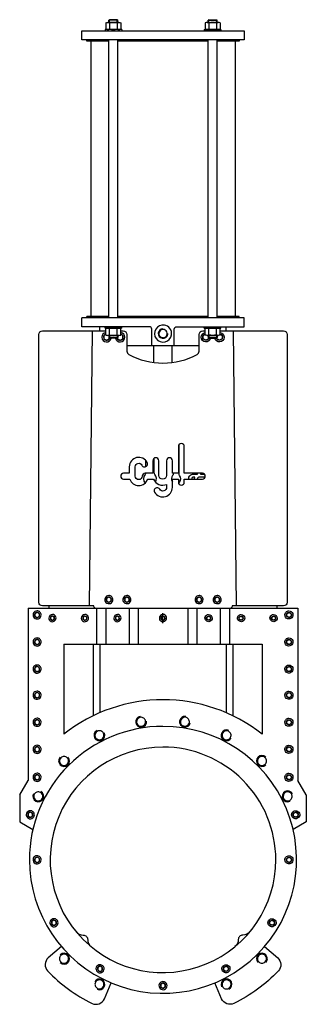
# Model space of a CAD drawing. Extents: x 149 to 784, y 105 to 2289.
import ezdxf

# ---------------------------------------------------------------- set-up
doc = ezdxf.new("R2010")
doc.units = 0
doc.header["$LTSCALE"] = 10
doc.header["$MEASUREMENT"] = 0
doc.linetypes.add('CENTRO', pattern=[2, 1.25, -0.25, 0.25, -0.25])
doc.layers.add('CYL-XDN500A', color=7, linetype='CONTINUOUS')

msp = doc.modelspace()

# ---------------------------------------------------------------- linework, layer by layer
at = {"layer": 'CYL-XDN500A'}
for points in [[(340.1, 2281.9, -0.176991), (348.4, 2281.9, -0.088495), (364.8, 2281.9, -0.176991), (373.1, 2281.9)], [(593.1, 2281.9, 0.176991), (584.8, 2281.9, 0.088495), (568.4, 2281.9, 0.176991), (560.1, 2281.9)], [(340.1, 2267.3, 0.176991), (348.4, 2267.3, 0.088495), (364.8, 2267.3, 0.176991), (373.1, 2267.3)], [(593.1, 2267.3, -0.176991), (584.8, 2267.3, -0.088495), (568.4, 2267.3, -0.176991), (560.1, 2267.3)], [(614.6, 982.6), (318.6, 982.6, -0.41735), (313.6, 987.6), (313.6, 988.6), (199.6, 988.6, -0.414214), (191.6, 996.6), (191.6, 1590.6, -0.414214), (199.6, 1598.6), (310.1, 1598.6), (340.1, 1598.6)], [(441.6, 1565.6), (441.6, 1602.6, 0.414214), (436.6, 1607.6), (286.6, 1607.6)], [(340.1, 1595, 1.940455), (351.9, 1582.6, 1.940455)], [(340.1, 1603.9, -0.176991), (348.4, 1603.9, -0.088495), (364.8, 1603.9, -0.176991), (373.1, 1603.9)], [(361.3, 1582.6, 0.908491), (382.1, 1584.6, 0.37351), (373.1, 1595)], [(373.1, 1598.6), (378.6, 1598.6, -0.414214), (386.6, 1590.6), (386.6, 1553.5, 0.273962), (390.8, 1546.5, 0.255977), (542.4, 1546.5, 0.273962), (546.6, 1553.5), (546.6, 1590.6, -0.414214), (554.6, 1598.6), (560.1, 1598.6)], [(466.6, 1603.1, 0.92439), (465, 1582.2, 0.414214), (477, 1590.9, 0.03929), (477.1, 1592.6, 0.03929)], [(491.6, 1565.6), (491.6, 1602.6, -0.414214), (496.6, 1607.6), (646.6, 1607.6)], [(571.9, 1582.6, -0.908491), (551.1, 1584.6, -0.37351), (560.1, 1595)], [(593.1, 1603.9, 0.176991), (584.8, 1603.9, 0.088495), (568.4, 1603.9, 0.176991), (560.1, 1603.9)], [(593.1, 1595, -1.940455), (581.3, 1582.6, -1.940455)], [(593.1, 1598.6), (733.6, 1598.6, -0.414214), (741.6, 1590.6), (741.6, 996.6, -0.414214), (733.6, 988.6), (619.6, 988.6), (619.6, 987.6, -0.41735), (614.6, 982.6)], [(340.1, 1591.3, 1.743154), (348.2, 1582.6, 1.743154)], [(340.1, 1589.3, 0.176991), (348.4, 1589.3, 0.088495), (364.8, 1589.3, 0.176991), (373.1, 1589.3)], [(365, 1582.6, 0.862032), (378.5, 1584.6, 0.352075), (373.1, 1591.3)], [(568.2, 1582.6, -0.862032), (554.7, 1584.6, -0.352075), (560.1, 1591.3)], [(593.1, 1589.3, -0.176991), (584.8, 1589.3, -0.088495), (568.4, 1589.3, -0.176991), (560.1, 1589.3)], [(593.1, 1591.3, -1.743154), (585, 1582.6, -1.743154)], [(502.1, 1258.8), (502.1, 1260.6, -0.192582), (503.2, 1263.3, 0.4), (503.2, 1277.8, -0.192582), (502.1, 1280.6), (502.1, 1346.5)], [(450.1, 1263.2, 0.328428), (448.4, 1280.3, -0.185167), (447.1, 1283.6), (447.1, 1316.2)], [(428.1, 1282.9, -0.148954), (426.8, 1280.3, 0.382889), (426.8, 1260.9)], [(489.1, 1282.9), (489.1, 1280.6, -0.192582), (488, 1277.8, 0.381347), (487.5, 1263.8, 0.381347)], [(523.5, 1269.8, -0.430981), (534.1, 1281.1), (543.3, 1281.1), (543.3, 1282.9)], [(536.5, 1269.8, -0.110831), (537.4, 1274.5), (534.1, 1274.5, 0.458496), (530.1, 1269.8)], [(560.1, 1274.5), (547.4, 1274.5, 0.437988), (543.1, 1269.8)], [(686.6, 704.2, 0.347215), (246.6, 704.2, 0.347215)], [(416.2, 743.6, 2.381552), (430, 733.4, 0.980829)], [(517, 743.6, 2.381552), (526.9, 729.7, 0.980829)], [(416.5, 741.6, 2.414214), (428, 733.3, 0.414214), (416.5, 741.6, 0.414214)], [(516.7, 741.6, 2.414214), (525, 730.2, 0.414214), (516.7, 741.6, 0.414214)], [(320.4, 712.5, 2.381552), (336.7, 707, 0.980829)], [(321.3, 710.7, 2.414214), (334.8, 706.3, 0.414214), (321.3, 710.7, 0.414214)], [(612.8, 712.5, 2.381552), (617.9, 696.1, 0.980829)], [(611.9, 710.7, 2.414214), (616.3, 697.3, 0.414214), (611.9, 710.7, 0.414214)], [(694.3, 653.3, 2.381552), (694.1, 636.1, 0.980829)], [(238.9, 653.3, 2.381552), (256, 653.1, 0.980829)], [(240.3, 651.9, 2.414214), (254.5, 651.9, 0.414214), (240.3, 651.9, 0.414214)], [(692.9, 651.9, 2.414214), (692.9, 637.7, 0.414214), (692.9, 651.9, 0.414214)], [(179.7, 571.8, 2.381552), (196, 576.9, 0.980829)], [(181.5, 570.9, 2.414214), (194.9, 575.2, 0.414214), (181.5, 570.9, 0.414214)], [(753.5, 571.8, 2.381552), (748.1, 555.5, 0.980829)], [(751.7, 570.9, 2.414214), (747.4, 557.4, 0.414214), (751.7, 570.9, 0.414214)], [(274.1, 266, 0.2259), (289.7, 258.8, -0.420084), (299.8, 248.7, 0.2259), (307.1, 233.1, 0.2259)], [(659.1, 266, -0.2259), (643.5, 258.8, 0.420084), (633.4, 248.7, -0.2259), (626.1, 233.1, -0.2259)], [(241.6, 233.3), (212.4, 208.3, 0.43182), (211, 179.2, 0.086472), (309.4, 107.3, 0.43182), (336.7, 117.4), (351.6, 152.8)], [(238.9, 197.9, 2.381552), (239.1, 215, 0.980829)], [(691.6, 233.3), (720.8, 208.3, -0.43182), (722.2, 179.2, -0.086472), (623.8, 107.3, -0.43182), (596.5, 117.4), (581.6, 152.8)], [(694.3, 197.9, 2.381552), (677.2, 198.1, 0.980829)], [(240.3, 199.3, 2.414214), (240.3, 213.5, 0.414214), (240.3, 199.3, 0.414214)], [(692.9, 199.3, 2.414214), (678.7, 199.3, 0.414214), (692.9, 199.3, 0.414214)], [(320.4, 138.7, 2.381552), (315.3, 155, 0.980829)], [(321.3, 140.5, 2.414214), (317, 153.9, 0.414214), (321.3, 140.5, 0.414214)], [(612.8, 138.7, 2.381552), (596.5, 144.1, 0.980829)], [(611.9, 140.5, 2.414214), (598.4, 144.8, 0.414214), (611.9, 140.5, 0.414214)]]:
    msp.add_lwpolyline(points, format="xyb", dxfattribs=at)
for points in [[(340.1, 2281.9), (340.1, 2267.3)], [(369, 2282.6), (344.2, 2282.6)], [(347.9, 2288.6), (346.6, 2287.3)], [(366.6, 2287.3), (346.6, 2287.3)], [(346.6, 2282.6), (346.6, 2287.3)], [(365.4, 2288.6), (347.9, 2288.6)], [(347.9, 2282.6), (347.9, 2288.6)], [(348.4, 2281.9), (348.4, 2267.3)], [(364.8, 2281.9), (364.8, 2267.3)], [(365.4, 2282.6), (365.4, 2288.6)], [(365.4, 2288.6), (366.6, 2287.3)], [(366.6, 2282.6), (366.6, 2287.3)], [(373.1, 2281.9), (373.1, 2267.3)], [(560.1, 2281.9), (560.1, 2267.3)], [(564.2, 2282.6), (589, 2282.6)], [(567.9, 2288.6), (566.6, 2287.3)], [(566.6, 2287.3), (586.6, 2287.3)], [(566.6, 2282.6), (566.6, 2287.3)], [(567.9, 2288.6), (585.4, 2288.6)], [(567.9, 2282.6), (567.9, 2288.6)], [(568.4, 2281.9), (568.4, 2267.3)], [(584.8, 2281.9), (584.8, 2267.3)], [(585.4, 2288.6), (586.6, 2287.3)], [(585.4, 2282.6), (585.4, 2288.6)], [(586.6, 2282.6), (586.6, 2287.3)], [(593.1, 2281.9), (593.1, 2267.3)], [(375.1, 2266.6), (338.1, 2266.6)], [(338.1, 2266.6), (338.1, 2263.6)], [(375.1, 2266.6), (375.1, 2263.6)], [(558.1, 2266.6), (595.1, 2266.6)], [(558.1, 2266.6), (558.1, 2263.6)], [(595.1, 2266.6), (595.1, 2263.6)], [(346.6, 2241.1), (297.6, 2241.1), (297.6, 2243.6)], [(306.6, 2241.1), (306.6, 1630.1)], [(346.6, 1627.6), (346.6, 2243.6)], [(366.6, 1627.6), (366.6, 2243.6)], [(566.6, 2241.1), (366.6, 2241.1)], [(566.6, 1627.6), (566.6, 2243.6)], [(586.6, 1627.6), (586.6, 2243.6)], [(635.6, 2243.6), (635.6, 2241.1), (586.6, 2241.1)], [(626.6, 2241.1), (626.6, 1630.1)], [(646.6, 1627.6), (286.6, 1627.6)], [(286.6, 1607.6), (286.6, 1627.6)], [(346.6, 1630.1), (297.6, 1630.1)], [(297.6, 1627.6), (297.6, 1630.1)], [(566.6, 1630.1), (366.6, 1630.1)], [(635.6, 1630.1), (586.6, 1630.1)], [(635.6, 1627.6), (635.6, 1630.1)], [(646.6, 1607.6), (646.6, 1627.6)], [(303.6, 988.6), (310.1, 1598.6)], [(326.6, 1598.6), (326.6, 1607.6)], [(338.1, 1604.6), (338.1, 1607.6)], [(375.1, 1604.6), (338.1, 1604.6)], [(340.1, 1589.3), (340.1, 1603.9)], [(348.4, 1589.3), (348.4, 1603.9)], [(364.8, 1589.3), (364.8, 1603.9)], [(373.1, 1589.3), (373.1, 1603.9)], [(375.1, 1604.6), (375.1, 1607.6)], [(558.1, 1604.6), (558.1, 1607.6)], [(558.1, 1604.6), (595.1, 1604.6)], [(560.1, 1589.3), (560.1, 1603.9)], [(568.4, 1589.3), (568.4, 1603.9)], [(584.8, 1589.3), (584.8, 1603.9)], [(593.1, 1589.3), (593.1, 1603.9)], [(595.1, 1604.6), (595.1, 1607.6)], [(606.6, 1598.6), (606.6, 1607.6)], [(629.6, 988.6), (623.1, 1598.6)], [(340.1, 1590.6), (335.7, 1588), (335.7, 1581.2), (341.6, 1577.7), (347.5, 1581.2), (347.5, 1582.9)], [(369, 1588.6), (344.2, 1588.6)], [(346.6, 1588.6), (346.6, 1583.8)], [(366.6, 1583.8), (346.6, 1583.8)], [(347.9, 1582.6), (346.6, 1583.8)], [(347.9, 1588.6), (347.9, 1582.6)], [(365.4, 1582.6), (347.9, 1582.6)], [(365.4, 1588.6), (365.4, 1582.6)], [(365.4, 1582.6), (366.6, 1583.8)], [(365.7, 1582.9), (365.7, 1581.2), (371.6, 1577.7), (377.5, 1581.2), (377.5, 1588), (373.1, 1590.6)], [(366.6, 1588.6), (366.6, 1583.8)], [(567.5, 1582.9), (567.5, 1581.2), (561.6, 1577.7), (555.7, 1581.2), (555.7, 1588), (560.1, 1590.6)], [(564.2, 1588.6), (589, 1588.6)], [(566.6, 1588.6), (566.6, 1583.8)], [(566.6, 1583.8), (586.6, 1583.8)], [(567.9, 1582.6), (566.6, 1583.8)], [(567.9, 1588.6), (567.9, 1582.6)], [(567.9, 1582.6), (585.4, 1582.6)], [(585.4, 1588.6), (585.4, 1582.6)], [(585.4, 1582.6), (586.6, 1583.8)], [(593.1, 1590.6), (597.5, 1588), (597.5, 1581.2), (591.6, 1577.7), (585.7, 1581.2), (585.7, 1582.9)], [(586.6, 1588.6), (586.6, 1583.8)], [(546.6, 1565.6), (386.6, 1565.6)], [(446.6, 1528.4), (446.6, 1565.6)], [(486.6, 1528.4), (486.6, 1565.6)], [(428.1, 1311.4), (428.1, 1297.4)], [(549.8, 1282.9), (549.8, 1281.1), (558.4, 1281.1)], [(167.6, 983.6), (167.6, 601.6)], [(167.6, 983.6), (315.6, 983.6)], [(213.6, 988.6), (213.6, 983.6)], [(319.6, 982.6), (319.6, 903.6)], [(339.6, 982.6), (339.6, 903.6)], [(391.6, 982.6), (391.6, 903.6)], [(411.6, 982.6), (411.6, 903.6)], [(521.6, 982.6), (521.6, 903.6)], [(541.6, 982.6), (541.6, 903.6)], [(593.6, 982.6), (593.6, 903.6)], [(613.6, 982.6), (613.6, 903.6)], [(617.6, 983.6), (765.6, 983.6)], [(719.6, 983.6), (719.6, 988.6)], [(765.6, 983.6), (765.6, 601.6)], [(246.6, 903.6), (686.6, 903.6)], [(246.6, 903.6), (246.6, 704.2)], [(311.6, 903.6), (311.6, 745)], [(326.6, 903.6), (326.6, 751.8)], [(606.6, 903.6), (606.6, 751.8)], [(621.6, 903.6), (621.6, 745)], [(686.6, 903.6), (686.6, 704.2)], [(149.1, 569.6), (167.6, 601.6)], [(784.1, 569.6), (765.6, 601.6)], [(149.1, 569.6), (149.1, 509.6)], [(784.1, 569.6), (784.1, 509.6)], [(149.1, 509.6), (178.3, 492.7)], [(784.1, 509.6), (754.9, 492.7)]]:
    msp.add_lwpolyline(points, dxfattribs=at)
for points in [[(286.6, 2263.6), (646.6, 2263.6), (646.6, 2243.6), (286.6, 2243.6)], [(346.6, 1008.3), (341.7, 1005.4), (341.7, 999.7), (346.6, 996.9), (351.6, 999.7), (351.6, 1005.4)], [(386.6, 1008.3), (381.7, 1005.4), (381.7, 999.7), (386.6, 996.9), (391.6, 999.7), (391.6, 1005.4)], [(546.6, 1008.3), (541.7, 1005.4), (541.7, 999.7), (546.6, 996.9), (551.6, 999.7), (551.6, 1005.4)], [(586.6, 1008.3), (581.7, 1005.4), (581.7, 999.7), (586.6, 996.9), (591.6, 999.7), (591.6, 1005.4)], [(187.6, 974.3), (182.7, 971.4), (182.7, 965.7), (187.6, 962.9), (192.6, 965.7), (192.6, 971.4)], [(217.6, 959.3), (221.6, 957), (225.6, 959.3), (225.6, 963.9), (221.6, 966.2), (217.6, 963.9)], [(289.6, 959.3), (293.6, 957), (297.6, 959.3), (297.6, 963.9), (293.6, 966.2), (289.6, 963.9)], [(361.6, 959.3), (365.6, 957), (369.6, 959.3), (369.6, 963.9), (365.6, 966.2), (361.6, 963.9)], [(462.6, 959.3), (466.6, 957), (470.6, 959.3), (470.6, 963.9), (466.6, 966.2), (462.6, 963.9)], [(571.6, 959.3), (567.6, 957), (563.6, 959.3), (563.6, 963.9), (567.6, 966.2), (571.6, 963.9)], [(643.6, 959.3), (639.6, 957), (635.6, 959.3), (635.6, 963.9), (639.6, 966.2), (643.6, 963.9)], [(715.6, 959.3), (711.6, 957), (707.6, 959.3), (707.6, 963.9), (711.6, 966.2), (715.6, 963.9)], [(745.6, 974.3), (750.6, 971.4), (750.6, 965.7), (745.6, 962.9), (740.7, 965.7), (740.7, 971.4)], [(187.6, 914.3), (182.7, 911.4), (182.7, 905.7), (187.6, 902.9), (192.6, 905.7), (192.6, 911.4)], [(745.6, 914.3), (750.6, 911.4), (750.6, 905.7), (745.6, 902.9), (740.7, 905.7), (740.7, 911.4)], [(187.6, 854.3), (182.7, 851.4), (182.7, 845.7), (187.6, 842.9), (192.6, 845.7), (192.6, 851.4)], [(745.6, 854.3), (750.6, 851.4), (750.6, 845.7), (745.6, 842.9), (740.7, 845.7), (740.7, 851.4)], [(187.6, 796.3), (182.7, 793.4), (182.7, 787.7), (187.6, 784.9), (192.6, 787.7), (192.6, 793.4)], [(745.6, 796.3), (750.6, 793.4), (750.6, 787.7), (745.6, 784.9), (740.7, 787.7), (740.7, 793.4)], [(187.6, 736.3), (182.7, 733.4), (182.7, 727.7), (187.6, 724.9), (192.6, 727.7), (192.6, 733.4)], [(745.6, 736.3), (750.6, 733.4), (750.6, 727.7), (745.6, 724.9), (740.7, 727.7), (740.7, 733.4)], [(187.6, 676.3), (182.7, 673.4), (182.7, 667.7), (187.6, 664.9), (192.6, 667.7), (192.6, 673.4)], [(745.6, 676.3), (750.6, 673.4), (750.6, 667.7), (745.6, 664.9), (740.7, 667.7), (740.7, 673.4)], [(187.6, 614.3), (182.7, 611.4), (182.7, 605.7), (187.6, 602.9), (192.6, 605.7), (192.6, 611.4)], [(745.6, 614.3), (750.6, 611.4), (750.6, 605.7), (745.6, 602.9), (740.7, 605.7), (740.7, 611.4)], [(172.6, 531.3), (167.7, 528.4), (167.7, 522.7), (172.6, 519.9), (177.6, 522.7), (177.6, 528.4)], [(760.6, 531.3), (765.6, 528.4), (765.6, 522.7), (760.6, 519.9), (755.7, 522.7), (755.7, 528.4)], [(187.6, 431.3), (182.7, 428.4), (182.7, 422.7), (187.6, 419.9), (192.6, 422.7), (192.6, 428.4)], [(745.6, 431.3), (750.6, 428.4), (750.6, 422.7), (745.6, 419.9), (740.7, 422.7), (740.7, 428.4)], [(225, 291.8), (220, 288.9), (220, 283.2), (225, 280.4), (229.9, 283.2), (229.9, 288.9)], [(708.2, 291.8), (713.2, 288.9), (713.2, 283.2), (708.2, 280.4), (703.3, 283.2), (703.3, 288.9)], [(327.1, 189.7), (322.2, 186.8), (322.2, 181.1), (327.1, 178.2), (332.1, 181.1), (332.1, 186.8)], [(606.1, 189.7), (611.1, 186.8), (611.1, 181.1), (606.1, 178.2), (601.2, 181.1), (601.2, 186.8)], [(466.6, 152.3), (461.7, 149.4), (461.7, 143.7), (466.6, 140.9), (471.6, 143.7), (471.6, 149.4)]]:
    msp.add_lwpolyline(points, close=True, dxfattribs=at)
for points in [[(469.6, 1611.3, 2.414214), (485.4, 1589.6, 0.414214)], [(475.7, 1591.1, 2.414214), (465.2, 1583.5, 0.414214)], [(513.7, 1269.8), (547.8, 1269.8), (553.8, 1269.8, 1), (553.8, 1282.9), (547.8, 1282.9), (513.7, 1282.9), (513.7, 1342.3, 1), (500.6, 1342.3), (500.6, 1282.9), (487.5, 1282.9), (487.5, 1310.7, 1), (474.5, 1310.7), (474.5, 1278.1, -1), (457.2, 1278.1), (457.2, 1310.7, 1), (444.1, 1310.7), (444.1, 1282.9), (427.1, 1282.9, 0.414214), (420.6, 1276.4, -1), (405.1, 1276.4), (405.1, 1297.2, -0.794623), (419.8, 1300.6, 1), (431.6, 1306.4, 0.794623), (392, 1297.2), (392, 1282.9), (379.4, 1282.9, 1), (379.4, 1269.8), (393.1, 1269.8, 0.722745), (432.6, 1269.8), (445.7, 1269.8, 0.419737), (474.5, 1258.2), (474.5, 1251.5, -0.767176), (459.3, 1247.4, 1), (448, 1240.9, 0.767176), (487.5, 1251.5), (487.5, 1269.8), (500.6, 1269.8), (500.6, 1262.9, 1), (513.7, 1262.9)], [(346.6, 1011.6, 2.414214), (355.6, 1002.6, 0.414214)], [(346.6, 1008.3, 2.414214), (352.3, 1002.6, 0.414214)], [(386.6, 1011.6, 2.414214), (395.6, 1002.6, 0.414214)], [(386.6, 1008.3, 2.414214), (392.3, 1002.6, 0.414214)], [(546.6, 1011.6, 2.414214), (555.6, 1002.6, 0.414214)], [(546.6, 1008.3, 2.414214), (552.3, 1002.6, 0.414214)], [(586.6, 1011.6, 2.414214), (595.6, 1002.6, 0.414214)], [(586.6, 1008.3, 2.414214), (592.3, 1002.6, 0.414214)], [(187.6, 977.6, 2.414214), (196.6, 968.6, 0.414214)], [(187.6, 974.3, 2.414214), (193.3, 968.6, 0.414214)], [(213.6, 961.6, 2.414214), (221.6, 969.6, 0.414214)], [(217, 961.6, 2.414214), (221.6, 966.2, 0.414214)], [(285.6, 961.6, 2.414214), (293.6, 969.6, 0.414214)], [(289, 961.6, 2.414214), (293.6, 966.2, 0.414214)], [(357.6, 961.6, 2.414214), (365.6, 969.6, 0.414214)], [(361, 961.6, 2.414214), (365.6, 966.2, 0.414214)], [(458.6, 961.6, 2.414214), (466.6, 969.6, 0.414214)], [(462, 961.6, 2.414214), (466.6, 966.2, 0.414214)], [(575.6, 961.6, -2.414214), (567.6, 969.6, -0.414214)], [(572.2, 961.6, -2.414214), (567.6, 966.2, -0.414214)], [(647.6, 961.6, -2.414214), (639.6, 969.6, -0.414214)], [(644.2, 961.6, -2.414214), (639.6, 966.2, -0.414214)], [(719.6, 961.6, -2.414214), (711.6, 969.6, -0.414214)], [(716.2, 961.6, -2.414214), (711.6, 966.2, -0.414214)], [(745.6, 977.6, -2.414214), (736.6, 968.6, -0.414214)], [(745.6, 974.3, -2.414214), (739.9, 968.6, -0.414214)], [(187.6, 917.6, 2.414214), (196.6, 908.6, 0.414214)], [(745.6, 917.6, -2.414214), (736.6, 908.6, -0.414214)], [(187.6, 914.3, 2.414214), (193.3, 908.6, 0.414214)], [(745.6, 914.3, -2.414214), (739.9, 908.6, -0.414214)], [(187.6, 857.6, 2.414214), (196.6, 848.6, 0.414214)], [(187.6, 854.3, 2.414214), (193.3, 848.6, 0.414214)], [(745.6, 857.6, -2.414214), (736.6, 848.6, -0.414214)], [(745.6, 854.3, -2.414214), (739.9, 848.6, -0.414214)], [(187.6, 799.6, 2.414214), (196.6, 790.6, 0.414214)], [(187.6, 796.3, 2.414214), (193.3, 790.6, 0.414214)], [(745.6, 799.6, -2.414214), (736.6, 790.6, -0.414214)], [(745.6, 796.3, -2.414214), (739.9, 790.6, -0.414214)], [(170.6, 425.6, 2.414214), (466.6, 721.6, 0.414214)], [(187.6, 739.6, 2.414214), (196.6, 730.6, 0.414214)], [(187.6, 736.3, 2.414214), (193.3, 730.6, 0.414214)], [(745.6, 739.6, -2.414214), (736.6, 730.6, -0.414214)], [(745.6, 736.3, -2.414214), (739.9, 730.6, -0.414214)], [(187.6, 679.6, 2.414214), (196.6, 670.6, 0.414214)], [(745.6, 679.6, -2.414214), (736.6, 670.6, -0.414214)], [(187.6, 676.3, 2.414214), (193.3, 670.6, 0.414214)], [(466.6, 675.6, 2.414214), (716.6, 425.6, 0.414214)], [(745.6, 676.3, -2.414214), (739.9, 670.6, -0.414214)], [(187.6, 617.6, 2.414214), (196.6, 608.6, 0.414214)], [(187.6, 614.3, 2.414214), (193.3, 608.6, 0.414214)], [(745.6, 617.6, -2.414214), (736.6, 608.6, -0.414214)], [(745.6, 614.3, -2.414214), (739.9, 608.6, -0.414214)], [(172.6, 534.6, 2.414214), (181.6, 525.6, 0.414214)], [(172.6, 531.3, 2.414214), (178.3, 525.6, 0.414214)], [(760.6, 534.6, -2.414214), (751.6, 525.6, -0.414214)], [(760.6, 531.3, -2.414214), (754.9, 525.6, -0.414214)], [(187.6, 434.6, 2.414214), (196.6, 425.6, 0.414214)], [(187.6, 431.3, 2.414214), (193.3, 425.6, 0.414214)], [(745.6, 434.6, -2.414214), (736.6, 425.6, -0.414214)], [(745.6, 431.3, -2.414214), (739.9, 425.6, -0.414214)], [(225, 295.1, 2.414214), (234, 286.1, 0.414214)], [(225, 291.8, 2.414214), (230.7, 286.1, 0.414214)], [(708.2, 295.1, -2.414214), (699.2, 286.1, -0.414214)], [(708.2, 291.8, -2.414214), (702.5, 286.1, -0.414214)], [(327.1, 193, 2.414214), (336.1, 184, 0.414214)], [(327.1, 189.7, 2.414214), (332.8, 184, 0.414214)], [(606.1, 193, -2.414214), (597.1, 184, -0.414214)], [(606.1, 189.7, -2.414214), (600.4, 184, -0.414214)], [(466.6, 155.6, 2.414214), (475.6, 146.6, 0.414214)], [(466.6, 152.3, 2.414214), (472.3, 146.6, 0.414214)]]:
    msp.add_lwpolyline(points, format="xyb", close=True, dxfattribs=at)
at = {"layer": 'CYL-XDN500A', "linetype": 'CENTRO', "ltscale": 6}
msp.add_lwpolyline([(466.6, 950.6), (466.6, 972.6)], dxfattribs=at)

doc.saveas('drawing.dxf')
